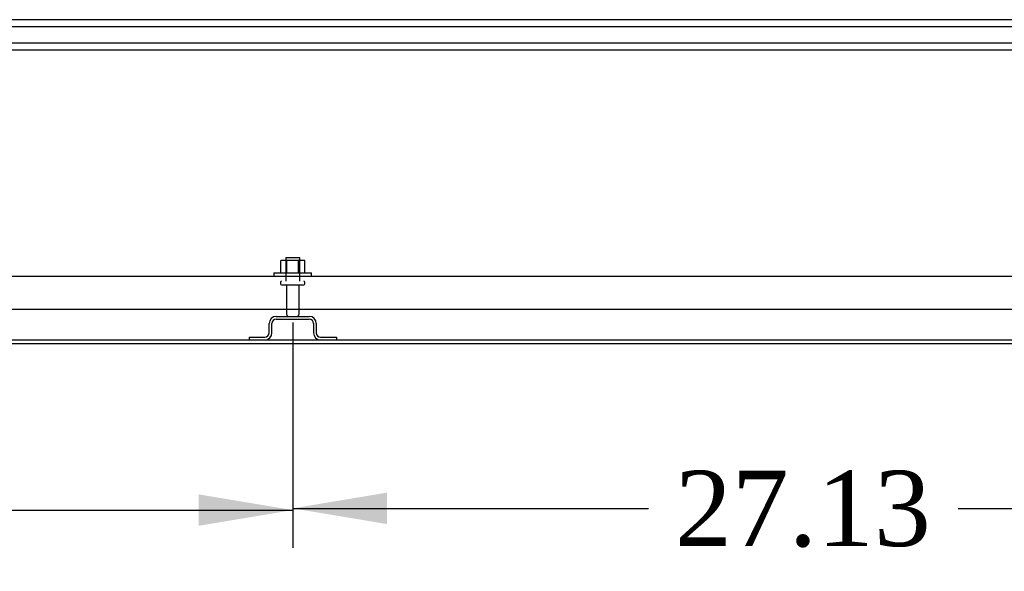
# Model space of a CAD drawing. Header units: inches. Extents: x 2 to 538, y -2 to 358.
# Tile 2 of 21: x 154 to 180, y 43 to 58. Entities that reach past the tile are written whole.
import ezdxf
from ezdxf.enums import TextEntityAlignment as Align
from ezdxf.lldxf.tags import DXFTag

# ---------------------------------------------------------------- set-up
doc = ezdxf.new("R2010")
doc.units = ezdxf.units.IN
doc.header["$MEASUREMENT"] = 0
for name, color, linetype in [('COM43134', 7, 'Continuous'), ('COM55738-23', 7, 'Continuous'), ('COM70218', 7, 'Continuous'), ('COM71188-5', 7, 'Continuous'), ('COM71190-2', 7, 'Continuous'), ('Default', 7, 'Continuous'), ('NTS166105', 7, 'Continuous'), ('STD26089', 7, 'Continuous'), ('WAF25059', 7, 'Continuous')]:
    doc.layers.add(name, color=color, linetype=linetype)
doc.styles.add('SEACAD_Times_New_Roman', font='times.ttf')
tags = doc.linetypes.add('HIDDEN2', pattern=[0.1875, 0.125, -0.0625]).pattern_tags.tags
tags[6:7] = [DXFTag(74, 4), DXFTag(75, 0), DXFTag(340, '0'), DXFTag(46, 0.0), DXFTag(50, 0.0), DXFTag(44, 0.0), DXFTag(45, 0.0)]
tags[4:5] = [DXFTag(74, 4), DXFTag(75, 0), DXFTag(340, '0'), DXFTag(46, 0.0), DXFTag(50, 0.0), DXFTag(44, 0.0), DXFTag(45, 0.0)]
doc.dimstyles.new('HAMMOND_(STH_-_540x360)', dxfattribs={"dimtxt": 2, "dimasz": 2.5, "dimexe": 1, "dimexo": 1, "dimgap": 0.5, "dimtad": 0, "dimtih": 1, "dimtoh": 1, "dimzin": 0, "dimdsep": 46, "dimtxsty": 'SEACAD_Times_New_Roman', "dimblk1": '_SE_FILLED', "dimblk2": '_SE_FILLED', "dimsah": 1, "dimcen": 1, "dimadec": 0, "dimazin": 0, "dimtfac": 0.8, "dimtofl": 0, "dimtmove": 0, "dimatfit": 3, "dimfxl": 1, "dimtolj": 1, "dimtzin": 0, "dimarcsym": 0})

# ---------------------------------------------------------------- blocks, each defined once
blk = doc.blocks.new('SE1')
at = {"layer": 'COM43134', "color": 7, "linetype": 'HIDDEN2'}
for p, q in [((132.97, 51.205), (188.6, 51.205)), ((132.91, 50.33), (188.66, 50.33))]:
    blk.add_line(p, q, dxfattribs=at)
at = {"layer": 'COM55738-23', "color": 7, "linetype": 'HIDDEN2'}
for p, q in [((160.159, 49.705), (160.159, 49.955)), ((160.231, 49.705), (160.231, 49.955)), ((160.347, 50.143), (161.222, 50.143)), ((160.347, 50.071), (161.222, 50.071)), ((161.337, 49.955), (161.337, 49.705)), ((161.409, 49.955), (161.409, 49.705)), ((159.622, 49.59), (160.044, 49.59)), ((159.622, 49.59), (159.622, 49.518)), ((161.525, 49.59), (161.947, 49.59)), ((161.947, 49.59), (161.947, 49.518))]:
    blk.add_line(p, q, dxfattribs=at)
for centre, radius, start, end in [((160.347, 49.955), 0.188, 90, 180), ((160.347, 49.955), 0.116, 90, 180), ((161.222, 49.955), 0.188, 0, 90), ((161.222, 49.955), 0.116, 0, 90), ((160.044, 49.705), 0.188, 270, 0), ((160.044, 49.705), 0.116, 270, 0), ((161.525, 49.705), 0.188, 180, 270), ((161.525, 49.705), 0.116, 180, 270)]:
    blk.add_arc(centre, radius, start, end, dxfattribs=at)
at = {"layer": 'COM70218', "color": 7, "linetype": 'HIDDEN2'}
for p, q in [((186.534, 58.016), (135.034, 58.016)), ((186.534, 57.828), (135.034, 57.828)), ((186.534, 57.391), (135.034, 57.391)), ((186.534, 57.203), (135.034, 57.203))]:
    blk.add_line(p, q, dxfattribs=at)
at = {"layer": 'COM71188-5', "color": 7, "linetype": 'Continuous'}
blk.add_line((138.753, 49.423), (182.816, 49.423), dxfattribs=at)
at = {"layer": 'COM71190-2', "color": 7, "linetype": 'Continuous'}
blk.add_line((138.753, 49.518), (182.816, 49.518), dxfattribs=at)
at = {"layer": 'NTS166105', "color": 7, "linetype": 'HIDDEN2'}
for p, q in [((160.631, 51.621), (160.469, 51.621)), ((160.469, 51.301), (160.469, 51.621)), ((160.94, 51.621), (160.631, 51.621)), ((160.631, 51.301), (160.631, 51.621)), ((161.101, 51.621), (160.94, 51.621)), ((160.94, 51.301), (160.94, 51.621)), ((161.101, 51.301), (161.101, 51.621))]:
    blk.add_line(p, q, dxfattribs=at)
at = {"layer": 'STD26089', "color": 7, "linetype": 'HIDDEN2'}
for p, q in [((160.597, 51.705), (160.972, 51.705)), ((160.597, 51.705), (160.597, 51.08)), ((160.972, 51.08), (160.972, 51.705)), ((160.459, 51.05), (160.459, 51.01)), ((161.109, 51.01), (161.109, 51.05)), ((160.489, 50.98), (161.079, 50.98)), ((160.618, 50.98), (160.618, 50.203)), ((160.95, 50.203), (160.95, 50.98))]:
    blk.add_line(p, q, dxfattribs=at)
for centre, radius, start, end in [((160.489, 51.05), 0.03, 90, 180), ((160.489, 51.01), 0.03, 180, 270), ((161.079, 51.05), 0.03, 0, 90), ((161.079, 51.01), 0.03, 270, 0), ((160.678, 50.203), 0.06, 180, 270), ((160.89, 50.203), 0.06, 270, 0)]:
    blk.add_arc(centre, radius, start, end, dxfattribs=at)
at = {"layer": 'WAF25059', "color": 7, "linetype": 'HIDDEN2'}
for p, q in [((160.285, 51.301), (161.285, 51.301)), ((160.285, 51.301), (160.285, 51.205)), ((161.285, 51.205), (161.285, 51.301))]:
    blk.add_line(p, q, dxfattribs=at)
blk = doc.blocks.new('DMBLK4076')
at = {"layer": 'Default', "linetype": 'Continuous'}
for points in [[(136.159, 44.585), (136.159, 45.418), (133.659, 45.001)], [(158.284, 44.585), (160.784, 45.001), (158.284, 45.418)]]:
    blk.add_hatch(color=7, dxfattribs=at).paths.add_polyline_path(points)
at = {"layer": 'Default', "color": 7, "linetype": 'Continuous'}
for p, q in [((160.784, 49.98), (160.784, 44.001)), ((133.659, 49.071), (133.659, 44.001)), ((133.659, 45.001), (143.11, 45.001)), ((151.334, 45.001), (160.784, 45.001))]:
    blk.add_line(p, q, dxfattribs=at)
at = {"layer": 'Default', "color": 7, "linetype": 'Continuous', "style": 'SEACAD_Times_New_Roman'}
blk.add_text('27.13', height=2, dxfattribs=at).set_placement((143.81, 46.001), align=Align.TOP_LEFT)
blk = doc.blocks.new('_SE_FILLED')
at = {"color": 0}
blk.add_line((0, 0), (-1, 0), dxfattribs=at)
blk.add_solid([(0, 0), (-1, -0.1665), (-1, 0.1665), (0, 0)], dxfattribs=at)
blk = doc.blocks.new('DMBLK4077')
at = {"layer": 'Default', "linetype": 'Continuous'}
for points in [[(163.284, 44.63), (163.284, 45.463), (160.784, 45.047)], [(185.41, 44.63), (187.91, 45.047), (185.41, 45.463)]]:
    blk.add_hatch(color=7, dxfattribs=at).paths.add_polyline_path(points)
at = {"layer": 'Default', "color": 7, "linetype": 'Continuous'}
for p, q in [((160.784, 49.98), (160.784, 44.047)), ((187.91, 49.98), (187.91, 44.047)), ((160.784, 45.047), (170.235, 45.047)), ((178.459, 45.047), (187.91, 45.047))]:
    blk.add_line(p, q, dxfattribs=at)
at = {"layer": 'Default', "color": 7, "linetype": 'Continuous', "style": 'SEACAD_Times_New_Roman'}
blk.add_text('27.13', height=2, dxfattribs=at).set_placement((170.935, 46.047), align=Align.TOP_LEFT)

msp = doc.modelspace()

# ---------------------------------------------------------------- block references
at = {"layer": 'Default'}
msp.add_blockref('SE1', (0, 0), dxfattribs=at)

# ---------------------------------------------------------------- dimensions: what is measured, and where the dimension line sits
at = {"layer": 'Default', "color": 7, "linetype": 'Continuous'}
dim = msp.add_linear_dim(base=(160.7845, 45.0015), p1=(133.6592, 50.0708), p2=(160.7845, 50.9798), text='\\A1;<>', dimstyle='HAMMOND_(STH_-_540x360)', dxfattribs=at)
dim.commit()
dim.dimension.update_dxf_attribs({"geometry": 'DMBLK4076', "text_midpoint": (147.2219, 45.0015), "dimtype": 160})
dim = msp.add_linear_dim(base=(160.784, 45.047), p1=(160.784, 50.98), p2=(187.91, 50.98), angle=0, text='\\A1;<>', dimstyle='HAMMOND_(STH_-_540x360)', dxfattribs=at)
dim.commit()
dim.dimension.update_dxf_attribs({"geometry": 'DMBLK4077', "text_midpoint": (174.347, 45.047), "dimtype": 161})

doc.saveas('drawing.dxf')
